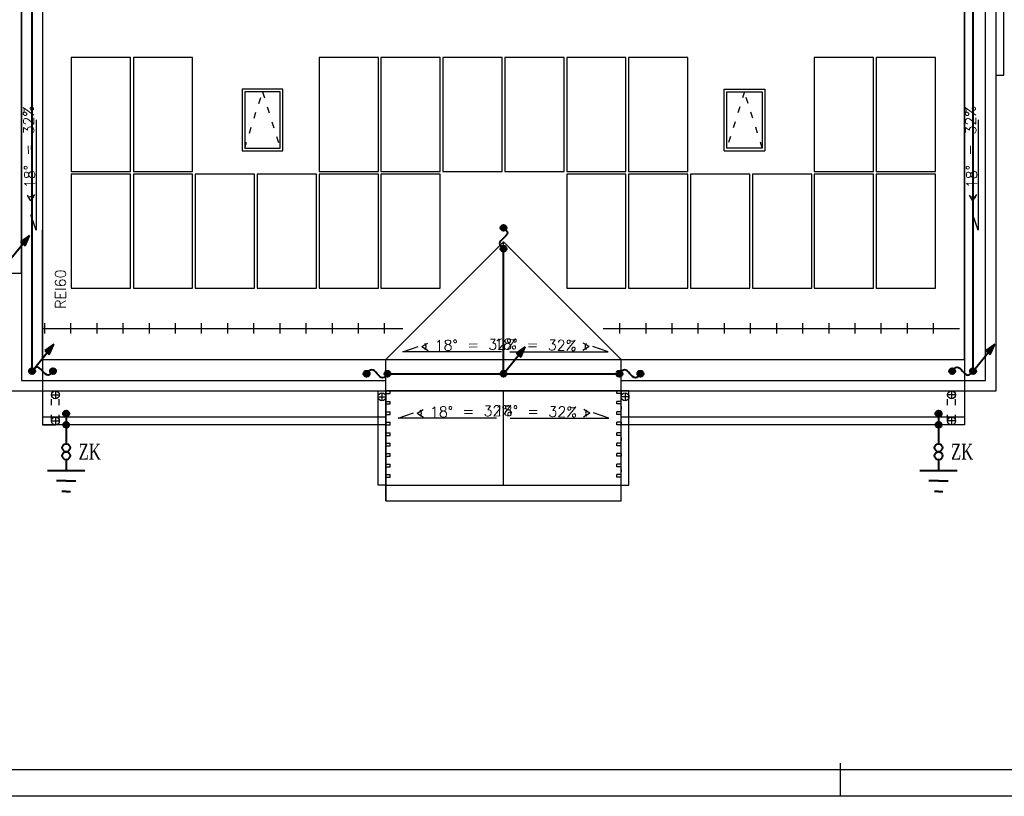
# Model space of a CAD drawing. Header units: inches. Extents: x 6268 to 12323, y 5221 to 42059.
# Tile 43 of 98: x 8698 to 10582, y 8311 to 9796. Entities that reach past the tile are written whole.
import ezdxf

# ---------------------------------------------------------------- set-up
doc = ezdxf.new("R2010")
doc.units = ezdxf.units.IN
doc.header["$MEASUREMENT"] = 0
doc.linetypes.add('ACAD_ISO03W100', pattern=[30, 12, -18])
doc.layers.add('2DE_PLS_ODGROM', color=170, linetype='Continuous', lineweight=40)
doc.layers.add('CP_LINENORM', color=253, linetype='Continuous')
doc.styles.add('Romans', font='romans.shx', dxfattribs={"width": 0.7})
doc.styles.get("Standard").update_dxf_attribs({"font": 'txt.shx'})

msp = doc.modelspace()

# ---------------------------------------------------------------- hatches: boundary and pattern name
at = {"layer": '2DE_PLS_ODGROM'}
h = msp.add_hatch(color=256, dxfattribs=at)
h.paths.add_polyline_path([(9623.77, 9397.659), (9623.77, 9391.946, 0.41421356), (9629.483, 9397.659)])
h.paths.add_polyline_path([(9618.056, 9397.659, 0.41421356), (9623.77, 9391.946), (9623.77, 9397.659), (9623.77, 9403.372, 0.41421356)])
h.paths.add_polyline_path([(9623.77, 9403.372), (9623.77, 9397.659), (9629.483, 9397.659, 0.41421356)])
for points in [[(8700.164, 9371.005), (8708.89, 9363.374), (8717.46, 9382.998)], [(8746.273, 9162.921), (8754.999, 9155.289), (8763.569, 9174.914)], [(10546.025, 9162.921), (10554.751, 9155.289), (10563.321, 9174.914)], [(9647.913, 9157.921), (9656.639, 9150.289), (9665.209, 9169.914)]]:
    msp.add_hatch(color=256, dxfattribs=at).paths.add_polyline_path(points)
h = msp.add_hatch(color=256, dxfattribs=at)
h.paths.add_polyline_path([(9623.77, 9357.622), (9629.483, 9357.622, 0.41421356), (9623.77, 9363.335)])
h.paths.add_polyline_path([(9623.77, 9351.908, 0.41421356), (9629.483, 9357.622), (9623.77, 9357.622), (9618.056, 9357.622, 0.41421356)])
h.paths.add_polyline_path([(9618.056, 9357.622), (9623.77, 9357.622), (9623.77, 9363.335, 0.41421356)])
h = msp.add_hatch(color=256, dxfattribs=at)
h.paths.add_polyline_path([(8722.13, 9123.622), (8716.417, 9123.622, 0.41421356), (8722.13, 9117.908)])
h.paths.add_polyline_path([(8722.13, 9129.335, 0.41421356), (8716.417, 9123.622), (8722.13, 9123.622), (8727.843, 9123.622, 0.41421356)])
h.paths.add_polyline_path([(8727.843, 9123.622), (8722.13, 9123.622), (8722.13, 9117.908, 0.41421356)])
h = msp.add_hatch(color=256, dxfattribs=at)
h.paths.add_polyline_path([(8722.13, 9123.622), (8722.13, 9117.908, 0.41421356), (8727.843, 9123.622)])
h.paths.add_polyline_path([(8716.417, 9123.622, 0.41421356), (8722.13, 9117.908), (8722.13, 9123.622), (8722.13, 9129.335, 0.41421356)])
h.paths.add_polyline_path([(8722.13, 9129.335), (8722.13, 9123.622), (8727.843, 9123.622, 0.41421356)])
h = msp.add_hatch(color=256, dxfattribs=at)
h.paths.add_polyline_path([(8762.168, 9123.622), (8756.455, 9123.622, 0.41421356), (8762.168, 9117.908)])
h.paths.add_polyline_path([(8762.168, 9129.335, 0.41421356), (8756.455, 9123.622), (8762.168, 9123.622), (8767.881, 9123.622, 0.41421356)])
h.paths.add_polyline_path([(8767.881, 9123.622), (8762.168, 9123.622), (8762.168, 9117.908, 0.41421356)])
h = msp.add_hatch(color=256, dxfattribs=at)
h.paths.add_polyline_path([(9361.982, 9118.622), (9356.269, 9118.622, 0.41421356), (9361.982, 9112.908)])
h.paths.add_polyline_path([(9361.982, 9124.335, 0.41421356), (9356.269, 9118.622), (9361.982, 9118.622), (9367.695, 9118.622, 0.41421356)])
h.paths.add_polyline_path([(9367.695, 9118.622), (9361.982, 9118.622), (9361.982, 9112.908, 0.41421356)])
h = msp.add_hatch(color=256, dxfattribs=at)
h.paths.add_polyline_path([(9361.982, 9118.622), (9361.982, 9112.908, 0.41421356), (9367.695, 9118.622)])
h.paths.add_polyline_path([(9356.269, 9118.622, 0.41421356), (9361.982, 9112.908), (9361.982, 9118.622), (9361.982, 9124.335, 0.41421356)])
h.paths.add_polyline_path([(9361.982, 9124.335), (9361.982, 9118.622), (9367.695, 9118.622, 0.41421356)])
h = msp.add_hatch(color=256, dxfattribs=at)
h.paths.add_polyline_path([(9402.02, 9118.622), (9396.306, 9118.622, 0.41421356), (9402.02, 9112.908)])
h.paths.add_polyline_path([(9402.02, 9124.335, 0.41421356), (9396.306, 9118.622), (9402.02, 9118.622), (9407.733, 9118.622, 0.41421356)])
h.paths.add_polyline_path([(9407.733, 9118.622), (9402.02, 9118.622), (9402.02, 9112.908, 0.41421356)])
h = msp.add_hatch(color=256, dxfattribs=at)
h.paths.add_polyline_path([(9623.77, 9118.622), (9623.77, 9112.908, 0.41421356), (9629.483, 9118.622)])
h.paths.add_polyline_path([(9618.056, 9118.622, 0.41421356), (9623.77, 9112.908), (9623.77, 9118.622), (9623.77, 9124.335, 0.41421356)])
h.paths.add_polyline_path([(9623.77, 9124.335), (9623.77, 9118.622), (9629.483, 9118.622, 0.41421356)])
h = msp.add_hatch(color=256, dxfattribs=at)
h.paths.add_polyline_path([(9845.52, 9118.622), (9839.806, 9118.622, 0.41421356), (9845.52, 9112.908)])
h.paths.add_polyline_path([(9845.52, 9124.335, 0.41421356), (9839.806, 9118.622), (9845.52, 9118.622), (9851.233, 9118.622, 0.41421356)])
h.paths.add_polyline_path([(9851.233, 9118.622), (9845.52, 9118.622), (9845.52, 9112.908, 0.41421356)])
h = msp.add_hatch(color=256, dxfattribs=at)
h.paths.add_polyline_path([(9845.52, 9118.622), (9845.52, 9112.908, 0.41421356), (9851.233, 9118.622)])
h.paths.add_polyline_path([(9839.806, 9118.622, 0.41421356), (9845.52, 9112.908), (9845.52, 9118.622), (9845.52, 9124.335, 0.41421356)])
h.paths.add_polyline_path([(9845.52, 9124.335), (9845.52, 9118.622), (9851.233, 9118.622, 0.41421356)])
h = msp.add_hatch(color=256, dxfattribs=at)
h.paths.add_polyline_path([(9885.557, 9118.622), (9879.844, 9118.622, 0.41421356), (9885.557, 9112.908)])
h.paths.add_polyline_path([(9885.557, 9124.335, 0.41421356), (9879.844, 9118.622), (9885.557, 9118.622), (9891.27, 9118.622, 0.41421356)])
h.paths.add_polyline_path([(9891.27, 9118.622), (9885.557, 9118.622), (9885.557, 9112.908, 0.41421356)])
h = msp.add_hatch(color=256, dxfattribs=at)
h.paths.add_polyline_path([(10481.845, 9123.622), (10487.558, 9123.622, 0.41421356), (10481.845, 9129.335)])
h.paths.add_polyline_path([(10481.845, 9117.908, 0.41421356), (10487.558, 9123.622), (10481.845, 9123.622), (10476.132, 9123.622, 0.41421356)])
h.paths.add_polyline_path([(10476.132, 9123.622), (10481.845, 9123.622), (10481.845, 9129.335, 0.41421356)])
h = msp.add_hatch(color=256, dxfattribs=at)
h.paths.add_polyline_path([(10521.882, 9123.622), (10516.169, 9123.622, 0.41421356), (10521.882, 9117.908)])
h.paths.add_polyline_path([(10521.882, 9129.335, 0.41421356), (10516.169, 9123.622), (10521.882, 9123.622), (10527.595, 9123.622, 0.41421356)])
h.paths.add_polyline_path([(10527.595, 9123.622), (10521.882, 9123.622), (10521.882, 9117.908, 0.41421356)])
h = msp.add_hatch(color=256, dxfattribs=at)
h.paths.add_polyline_path([(10521.882, 9123.622), (10521.882, 9117.908, 0.41421356), (10527.595, 9123.622)])
h.paths.add_polyline_path([(10516.169, 9123.622, 0.41421356), (10521.882, 9117.908), (10521.882, 9123.622), (10521.882, 9129.335, 0.41421356)])
h.paths.add_polyline_path([(10521.882, 9129.335), (10521.882, 9123.622), (10527.595, 9123.622, 0.41421356)])
h = msp.add_hatch(color=256, dxfattribs=at)
h.paths.add_polyline_path([(8787.38, 9042.529), (8787.38, 9036.816, 0.41421356), (8793.093, 9042.529)])
h.paths.add_polyline_path([(8781.667, 9042.529, 0.41421356), (8787.38, 9036.816), (8787.38, 9042.529), (8787.38, 9048.242, 0.41421356)])
h.paths.add_polyline_path([(8787.38, 9048.242), (8787.38, 9042.529), (8793.093, 9042.529, 0.41421356)])
h = msp.add_hatch(color=256, dxfattribs=at)
h.paths.add_polyline_path([(8787.38, 9042.072), (8787.38, 9036.359, 0.41421356), (8793.093, 9042.072)])
h.paths.add_polyline_path([(8781.667, 9042.072, 0.41421356), (8787.38, 9036.359), (8787.38, 9042.072), (8787.38, 9047.785, 0.41421356)])
h.paths.add_polyline_path([(8787.38, 9047.785), (8787.38, 9042.072), (8793.093, 9042.072, 0.41421356)])
h = msp.add_hatch(color=256, dxfattribs=at)
h.paths.add_polyline_path([(8787.38, 9042.072), (8787.38, 9036.359, 0.41421356), (8793.093, 9042.072)])
h.paths.add_polyline_path([(8781.667, 9042.072, 0.41421356), (8787.38, 9036.359), (8787.38, 9042.072), (8787.38, 9047.785, 0.41421356)])
h.paths.add_polyline_path([(8787.38, 9047.785), (8787.38, 9042.072), (8793.093, 9042.072, 0.41421356)])
h = msp.add_hatch(color=256, dxfattribs=at)
h.paths.add_polyline_path([(10455.88, 9042.529), (10455.88, 9036.816, 0.41421356), (10461.593, 9042.529)])
h.paths.add_polyline_path([(10450.167, 9042.529, 0.41421356), (10455.88, 9036.816), (10455.88, 9042.529), (10455.88, 9048.242, 0.41421356)])
h.paths.add_polyline_path([(10455.88, 9048.242), (10455.88, 9042.529), (10461.593, 9042.529, 0.41421356)])
h = msp.add_hatch(color=256, dxfattribs=at)
h.paths.add_polyline_path([(10455.88, 9042.072), (10455.88, 9036.359, 0.41421356), (10461.593, 9042.072)])
h.paths.add_polyline_path([(10450.167, 9042.072, 0.41421356), (10455.88, 9036.359), (10455.88, 9042.072), (10455.88, 9047.785, 0.41421356)])
h.paths.add_polyline_path([(10455.88, 9047.785), (10455.88, 9042.072), (10461.593, 9042.072, 0.41421356)])
h = msp.add_hatch(color=256, dxfattribs=at)
h.paths.add_polyline_path([(10455.88, 9042.072), (10455.88, 9036.359, 0.41421356), (10461.593, 9042.072)])
h.paths.add_polyline_path([(10450.167, 9042.072, 0.41421356), (10455.88, 9036.359), (10455.88, 9042.072), (10455.88, 9047.785, 0.41421356)])
h.paths.add_polyline_path([(10455.88, 9047.785), (10455.88, 9042.072), (10461.593, 9042.072, 0.41421356)])
h = msp.add_hatch(color=256, dxfattribs=at)
h.paths.add_polyline_path([(8787.382, 9020.812), (8787.382, 9015.099, 0.41421356), (8793.095, 9020.812)])
h.paths.add_polyline_path([(8781.669, 9020.812, 0.41421356), (8787.382, 9015.099), (8787.382, 9020.812), (8787.382, 9026.525, 0.41421356)])
h.paths.add_polyline_path([(8787.382, 9026.525), (8787.382, 9020.812), (8793.095, 9020.812, 0.41421356)])
h = msp.add_hatch(color=256, dxfattribs=at)
h.paths.add_polyline_path([(8787.382, 9020.812), (8787.382, 9015.099, 0.41421356), (8793.095, 9020.812)])
h.paths.add_polyline_path([(8781.669, 9020.812, 0.41421356), (8787.382, 9015.099), (8787.382, 9020.812), (8787.382, 9026.525, 0.41421356)])
h.paths.add_polyline_path([(8787.382, 9026.525), (8787.382, 9020.812), (8793.095, 9020.812, 0.41421356)])
h = msp.add_hatch(color=256, dxfattribs=at)
h.paths.add_polyline_path([(10455.882, 9020.812), (10455.882, 9015.099, 0.41421356), (10461.595, 9020.812)])
h.paths.add_polyline_path([(10450.169, 9020.812, 0.41421356), (10455.882, 9015.099), (10455.882, 9020.812), (10455.882, 9026.525, 0.41421356)])
h.paths.add_polyline_path([(10455.882, 9026.525), (10455.882, 9020.812), (10461.595, 9020.812, 0.41421356)])
h = msp.add_hatch(color=256, dxfattribs=at)
h.paths.add_polyline_path([(10455.882, 9020.812), (10455.882, 9015.099, 0.41421356), (10461.595, 9020.812)])
h.paths.add_polyline_path([(10450.169, 9020.812, 0.41421356), (10455.882, 9015.099), (10455.882, 9020.812), (10455.882, 9026.525, 0.41421356)])
h.paths.add_polyline_path([(10455.882, 9026.525), (10455.882, 9020.812), (10461.595, 9020.812, 0.41421356)])

# ---------------------------------------------------------------- linework, layer by layer
for p, q in [((8741.77, 10710.812), (8741.77, 9020.812)), ((8701.77, 9310.812), (8701.77, 10645.812)), ((8741.77, 10067.812), (8741.77, 9393.812)), ((8701.77, 9915.812), (8701.77, 9693.812)), ((10505.77, 9739.812), (10505.77, 9910.812)), ((10545.77, 9105.812), (10545.77, 9910.812)), ((10565.77, 9085.812), (10565.77, 9915.715)), ((10565.77, 9085.812), (10565.77, 9915.715)), ((10580.77, 9689.812), (10580.77, 9910.812)), ((10505.77, 9860.618), (10505.77, 9085.812)), ((10505.77, 9145.812), (10505.77, 9739.812)), ((10505.77, 9145.812), (10505.77, 9739.812)), ((8701.77, 9693.812), (8701.77, 9105.812)), ((10565.77, 9689.812), (10580.77, 9689.812)), ((9201.77, 9662.812), (9123.77, 9662.812)), ((9123.77, 9662.812), (9123.77, 9544.812)), ((9201.77, 9544.812), (9201.77, 9662.812)), ((10045.77, 9662.812), (10123.77, 9662.812)), ((10045.77, 9544.812), (10045.77, 9662.812)), ((10123.77, 9662.812), (10123.77, 9544.812)), ((9128.77, 9657.812), (9128.77, 9549.812)), ((9196.77, 9657.812), (9128.77, 9657.812)), ((9196.77, 9549.812), (9196.77, 9657.812)), ((10050.77, 9657.812), (10118.77, 9657.812)), ((10050.77, 9549.812), (10050.77, 9657.812)), ((10118.77, 9657.812), (10118.77, 9549.812)), ((8729.786, 9604.199), (8729.786, 9393.221)), ((10531.534, 9604.199), (10531.534, 9393.221)), ((9128.77, 9549.812), (9196.77, 9549.812)), ((10118.77, 9549.812), (10050.77, 9549.812)), ((9123.77, 9544.812), (9201.77, 9544.812)), ((10045.77, 9544.812), (10123.77, 9544.812)), ((10045.77, 9544.812), (10123.77, 9544.812)), ((8719.886, 9448.996), (8713.241, 9460.309)), ((8719.886, 9448.996), (8727.376, 9461.066)), ((10521.635, 9448.996), (10514.989, 9460.309)), ((10521.635, 9448.996), (10529.124, 9461.066)), ((8729.786, 9393.221), (8719.533, 9422.242)), ((10531.534, 9393.221), (10521.281, 9422.242)), ((8741.77, 9393.812), (8741.77, 9145.812)), ((8741.77, 9145.812), (8741.77, 9393.812)), ((9623.77, 9370.812), (9398.77, 9145.812)), ((9623.77, 9145.812), (9623.77, 9370.812)), ((9623.77, 9370.812), (9848.77, 9145.812)), ((9623.77, 9370.812), (9848.77, 9145.812)), ((8681.77, 9310.812), (8701.77, 9310.812)), ((8696.77, 9310.812), (8701.77, 9310.812)), ((8745.784, 9215.424), (8745.784, 9195.424)), ((8795.784, 9215.424), (8795.784, 9195.424)), ((8845.784, 9215.424), (8845.784, 9195.424)), ((8895.784, 9215.424), (8895.784, 9195.424)), ((8945.784, 9215.424), (8945.784, 9195.424)), ((8995.784, 9215.424), (8995.784, 9195.424)), ((9045.784, 9215.424), (9045.784, 9195.424)), ((9095.784, 9215.424), (9095.784, 9195.424)), ((9145.784, 9215.424), (9145.784, 9195.424)), ((9195.784, 9215.424), (9195.784, 9195.424)), ((9245.784, 9215.424), (9245.784, 9195.424)), ((9295.784, 9215.424), (9295.784, 9195.424)), ((9345.784, 9215.424), (9345.784, 9195.424)), ((9395.784, 9215.424), (9395.784, 9195.424)), ((9845.784, 9215.424), (9845.784, 9195.424)), ((9895.784, 9215.424), (9895.784, 9195.424)), ((9945.784, 9215.424), (9945.784, 9195.424)), ((9995.784, 9215.424), (9995.784, 9195.424)), ((10045.784, 9215.424), (10045.784, 9195.424)), ((10095.784, 9215.424), (10095.784, 9195.424)), ((10145.784, 9215.424), (10145.784, 9195.424)), ((10195.784, 9215.424), (10195.784, 9195.424)), ((10245.784, 9215.424), (10245.784, 9195.424)), ((10295.784, 9215.424), (10295.784, 9195.424)), ((10345.784, 9215.424), (10345.784, 9195.424)), ((10395.784, 9215.424), (10395.784, 9195.424)), ((10445.784, 9215.424), (10445.784, 9195.424)), ((8741.77, 9205.424), (9431.458, 9205.424)), ((9814.607, 9205.424), (10495.784, 9205.424)), ((9467.64, 9170.604), (9478.954, 9177.249)), ((9787.772, 9170.635), (9776.458, 9177.28)), ((9823.901, 9160.735), (9794.88, 9170.988)), ((9431.512, 9160.704), (9460.532, 9170.958)), ((9619.683, 9160.704), (9431.512, 9160.704)), ((9467.64, 9170.604), (9479.711, 9163.115)), ((9635.73, 9160.735), (9823.901, 9160.735)), ((9787.772, 9170.635), (9775.702, 9163.145)), ((8741.77, 9145.812), (10505.77, 9145.812)), ((9398.77, 8875.812), (9398.77, 9145.812)), ((9398.77, 9145.812), (9848.77, 9145.812)), ((9848.77, 8875.812), (9848.77, 9145.812)), ((8701.77, 9105.812), (8741.77, 9105.812)), ((8741.77, 9105.812), (9398.77, 9105.812)), ((9848.77, 9105.812), (10545.77, 9105.812)), ((8681.77, 9085.812), (10565.77, 9085.812)), ((8681.77, 9085.812), (10565.77, 9085.812)), ((8681.77, 9085.812), (8741.77, 9085.812)), ((8759.27, 9078.312), (8774.27, 9078.312)), ((8767.13, 9085.812), (8767.13, 9070.812)), ((9383.77, 8905.812), (9383.77, 9085.812)), ((9383.77, 9085.812), (9398.77, 9085.812)), ((9391.27, 9081.975), (9391.27, 9066.975)), ((9398.77, 9085.812), (9398.77, 8875.812)), ((9398.77, 9085.812), (9406.77, 9085.812)), ((9848.77, 9085.812), (9398.77, 9085.812)), ((9398.77, 9080.812), (9406.77, 9080.812)), ((9406.77, 9080.812), (9406.77, 9085.812)), ((9623.77, 8905.812), (9623.77, 9085.812)), ((9840.77, 9080.812), (9840.77, 9085.812)), ((9840.77, 9085.812), (9848.77, 9085.812)), ((9848.77, 9080.812), (9840.77, 9080.812)), ((9848.77, 8875.812), (9848.77, 9085.812)), ((9848.77, 9085.812), (9848.77, 9080.812)), ((9863.77, 9085.812), (9848.77, 9085.812)), ((9856.27, 9081.975), (9856.27, 9066.975)), ((9863.77, 8905.812), (9863.77, 9085.812)), ((10488.27, 9078.312), (10473.27, 9078.312)), ((10480.77, 9085.812), (10480.77, 9070.812)), ((10505.77, 9085.812), (10505.77, 9020.812)), ((10505.77, 9085.812), (10565.77, 9085.812)), ((9383.77, 9074.475), (9398.77, 9074.475)), ((9398.77, 9065.812), (9406.77, 9065.812)), ((9398.77, 9060.812), (9406.77, 9060.812)), ((9406.77, 9060.812), (9406.77, 9065.812)), ((9848.77, 9065.812), (9840.77, 9065.812)), ((9840.77, 9060.812), (9840.77, 9065.812)), ((9848.77, 9060.812), (9840.77, 9060.812)), ((9863.77, 9074.475), (9848.77, 9074.475)), ((9398.77, 9045.812), (9406.77, 9045.812)), ((9398.77, 9040.812), (9406.77, 9040.812)), ((9406.77, 9040.812), (9406.77, 9045.812)), ((9422.516, 9033.483), (9451.537, 9043.737)), ((9458.645, 9043.383), (9469.959, 9050.029)), ((9458.645, 9043.383), (9470.715, 9035.894)), ((9788.894, 9043.383), (9776.824, 9035.894)), ((9788.894, 9043.383), (9777.581, 9050.029)), ((9825.023, 9033.483), (9796.002, 9043.737)), ((9848.77, 9045.812), (9840.77, 9045.812)), ((9840.77, 9040.812), (9840.77, 9045.812)), ((9848.77, 9040.812), (9840.77, 9040.812)), ((9848.77, 9055.812), (9848.77, 9050.812)), ((9398.77, 9035.812), (8741.77, 9035.812)), ((9398.77, 9020.812), (8741.77, 9020.812)), ((8741.77, 9020.812), (8766.77, 9020.812)), ((8759.27, 9028.312), (8774.27, 9028.312)), ((8766.77, 9035.812), (8766.77, 9020.812)), ((9398.77, 9025.812), (9406.77, 9025.812)), ((9398.77, 9020.812), (9406.77, 9020.812)), ((9406.77, 9020.812), (9406.77, 9025.812)), ((9610.687, 9033.483), (9422.516, 9033.483)), ((9636.852, 9033.483), (9825.023, 9033.483)), ((9848.77, 9025.812), (9840.77, 9025.812)), ((9840.77, 9020.812), (9840.77, 9025.812)), ((9848.77, 9020.812), (9840.77, 9020.812)), ((10505.77, 9035.812), (9848.77, 9035.812)), ((9848.77, 9025.812), (9848.77, 9020.812)), ((10505.77, 9020.812), (9848.77, 9020.812)), ((10488.27, 9028.312), (10473.27, 9028.312)), ((10480.77, 9035.812), (10480.77, 9020.812)), ((9398.77, 9005.812), (9406.77, 9005.812)), ((9406.77, 9000.812), (9406.77, 9005.812)), ((9848.77, 9005.812), (9840.77, 9005.812)), ((9840.77, 9000.812), (9840.77, 9005.812)), ((9398.77, 9000.812), (9406.77, 9000.812)), ((9398.77, 8985.812), (9406.77, 8985.812)), ((9406.77, 8980.812), (9406.77, 8985.812)), ((9848.77, 9000.812), (9840.77, 9000.812)), ((9848.77, 8985.812), (9840.77, 8985.812)), ((9840.77, 8980.812), (9840.77, 8985.812)), ((9848.77, 8995.812), (9848.77, 8990.812)), ((9398.77, 8980.812), (9406.77, 8980.812)), ((9398.77, 8965.812), (9406.77, 8965.812)), ((9406.77, 8960.812), (9406.77, 8965.812)), ((9848.77, 8980.812), (9840.77, 8980.812)), ((9848.77, 8965.812), (9840.77, 8965.812)), ((9840.77, 8960.812), (9840.77, 8965.812)), ((9848.77, 8965.812), (9848.77, 8960.812)), ((9398.77, 8960.812), (9406.77, 8960.812)), ((9398.77, 8945.812), (9406.77, 8945.812)), ((9406.77, 8940.812), (9406.77, 8945.812)), ((9848.77, 8960.812), (9840.77, 8960.812)), ((9848.77, 8945.812), (9840.77, 8945.812)), ((9840.77, 8940.812), (9840.77, 8945.812)), ((9398.77, 8940.812), (9406.77, 8940.812)), ((9848.77, 8940.812), (9840.77, 8940.812)), ((9848.77, 8935.812), (9848.77, 8930.812)), ((9398.77, 8925.812), (9406.77, 8925.812)), ((9398.77, 8920.812), (9406.77, 8920.812)), ((9406.77, 8920.812), (9406.77, 8925.812)), ((9848.77, 8925.812), (9840.77, 8925.812)), ((9840.77, 8920.812), (9840.77, 8925.812)), ((9848.77, 8920.812), (9840.77, 8920.812)), ((9398.77, 8905.812), (9383.77, 8905.812)), ((9398.77, 8905.812), (9488.77, 8905.812)), ((9398.77, 8905.812), (9848.77, 8905.812)), ((9758.77, 8905.812), (9848.77, 8905.812)), ((9848.77, 8905.812), (9863.77, 8905.812)), ((9398.77, 8875.812), (9488.77, 8875.812)), ((9398.77, 8875.812), (9488.77, 8875.812)), ((9398.77, 8875.812), (9848.77, 8875.812)), ((9398.77, 8875.812), (9848.77, 8875.812)), ((9758.77, 8875.812), (9848.77, 8875.812))]:
    msp.add_line(p, q)
at = {"linetype": 'ACAD_ISO03W100'}
for p, q in [((9128.77, 9549.812), (9162.77, 9657.812)), ((9162.77, 9657.812), (9196.77, 9549.812)), ((10084.77, 9657.812), (10050.77, 9549.812)), ((10118.77, 9549.812), (10084.77, 9657.812)), ((8759.27, 9028.312), (8759.27, 9078.312)), ((8774.27, 9028.312), (8774.27, 9078.312)), ((10473.27, 9028.312), (10473.27, 9078.312)), ((10488.27, 9028.312), (10488.27, 9078.312)), ((9488.77, 8905.812), (9758.77, 8905.812)), ((9488.77, 8875.812), (9758.77, 8875.812))]:
    msp.add_line(p, q, dxfattribs=at)
at = {"linetype": 'Continuous'}
for p, q in [((6468.073, 8361.604), (12118.073, 8361.604)), ((10268.073, 8310.604), (10268.073, 8373.726))]:
    msp.add_line(p, q, dxfattribs=at)
for centre in [(8766.77, 9078.312), (9391.27, 9074.475), (9856.27, 9074.475), (10480.77, 9078.312), (8766.77, 9028.312), (10480.77, 9028.312)]:
    msp.add_circle(centre, 7.5)
for centre, start, end in [((8719.886, 9448.996), 44.999995, 135.000005), ((10521.635, 9448.996), 44.999995, 135.000005), ((9467.64, 9170.604), 315, 45), ((9787.772, 9170.635), 134.999986, 225.000014), ((9458.645, 9043.383), 315, 45), ((9788.894, 9043.383), 134.99999, 225.00001)]:
    msp.add_arc(centre, 8.05, start, end)
at = {"layer": '2DE_PLS_ODGROM'}
for p, q in [((8722.13, 9123.622), (8722.13, 10601.843)), ((10521.882, 9123.622), (10521.882, 10601.843)), ((8717.46, 9382.998), (8700.164, 9371.005)), ((8708.89, 9363.374), (8717.46, 9382.998)), ((8676.021, 9331.706), (8704.834, 9367.381)), ((8700.164, 9371.005), (8708.89, 9363.374)), ((9623.77, 9118.622), (9623.77, 9357.622)), ((8763.569, 9174.914), (8746.273, 9162.921)), ((8754.999, 9155.289), (8763.569, 9174.914)), ((10563.321, 9174.914), (10546.025, 9162.921)), ((10554.751, 9155.289), (10563.321, 9174.914)), ((8722.13, 9123.622), (8750.943, 9159.296)), ((8746.273, 9162.921), (8754.999, 9155.289)), ((9623.77, 9118.622), (9652.582, 9154.296)), ((9665.209, 9169.914), (9647.913, 9157.921)), ((9647.913, 9157.921), (9656.639, 9150.289)), ((9656.639, 9150.289), (9665.209, 9169.914)), ((10521.882, 9123.622), (10550.695, 9159.296)), ((10546.025, 9162.921), (10554.751, 9155.289)), ((9402.02, 9118.622), (9845.52, 9118.622)), ((8787.38, 9042.072), (8787.385, 8984.641)), ((10455.88, 9042.072), (10455.885, 8984.641)), ((8787.389, 8954.305), (8787.38, 8933.833)), ((10455.889, 8954.305), (10455.88, 8933.833)), ((8751.773, 8933.833), (8822.987, 8933.833)), ((10420.273, 8933.833), (10491.487, 8933.833)), ((8787.38, 8913.583), (8768.806, 8913.583)), ((8787.38, 8913.583), (8805.955, 8913.583)), ((10455.88, 8913.583), (10437.306, 8913.583)), ((10455.88, 8913.583), (10474.455, 8913.583)), ((8787.38, 8893.334), (8779.292, 8893.334)), ((8787.38, 8893.334), (8795.468, 8893.334)), ((10455.88, 8893.334), (10447.792, 8893.334)), ((10455.88, 8893.334), (10463.968, 8893.334))]:
    msp.add_line(p, q, dxfattribs=at)
at = {"layer": '2DE_PLS_ODGROM', "lineweight": 30}
for points in [[(8796.902, 9505.101), (8910.302, 9505.101), (8910.302, 9723.101), (8796.902, 9723.101)], [(8915.87, 9505.101), (9029.27, 9505.101), (9029.27, 9723.101), (8915.87, 9723.101)], [(9271.07, 9505.101), (9384.47, 9505.101), (9384.47, 9723.101), (9271.07, 9723.101)], [(9389.47, 9505.101), (9502.87, 9505.101), (9502.87, 9723.101), (9389.47, 9723.101)], [(9507.87, 9505.101), (9621.27, 9505.101), (9621.27, 9723.101), (9507.87, 9723.101)], [(9626.27, 9505.101), (9739.67, 9505.101), (9739.67, 9723.101), (9626.27, 9723.101)], [(9744.67, 9505.101), (9858.07, 9505.101), (9858.07, 9723.101), (9744.67, 9723.101)], [(9863.07, 9505.101), (9976.47, 9505.101), (9976.47, 9723.101), (9863.07, 9723.101)], [(10218.27, 9505.101), (10331.67, 9505.101), (10331.67, 9723.101), (10218.27, 9723.101)], [(10336.67, 9505.101), (10450.07, 9505.101), (10450.07, 9723.101), (10336.67, 9723.101)], [(8796.902, 9282.101), (8910.302, 9282.101), (8910.302, 9500.101), (8796.902, 9500.101)], [(8915.87, 9282.101), (9029.27, 9282.101), (9029.27, 9500.101), (8915.87, 9500.101)], [(9034.27, 9282.101), (9147.67, 9282.101), (9147.67, 9500.101), (9034.27, 9500.101)], [(9152.67, 9282.101), (9266.07, 9282.101), (9266.07, 9500.101), (9152.67, 9500.101)], [(9271.07, 9282.101), (9384.47, 9282.101), (9384.47, 9500.101), (9271.07, 9500.101)], [(9389.47, 9282.101), (9502.87, 9282.101), (9502.87, 9500.101), (9389.47, 9500.101)], [(9744.67, 9282.101), (9858.07, 9282.101), (9858.07, 9500.101), (9744.67, 9500.101)], [(9863.07, 9282.101), (9976.47, 9282.101), (9976.47, 9500.101), (9863.07, 9500.101)], [(9981.47, 9282.101), (10094.87, 9282.101), (10094.87, 9500.101), (9981.47, 9500.101)], [(10099.87, 9282.101), (10213.27, 9282.101), (10213.27, 9500.101), (10099.87, 9500.101)], [(10218.27, 9282.101), (10331.67, 9282.101), (10331.67, 9500.101), (10218.27, 9500.101)], [(10336.67, 9282.101), (10450.07, 9282.101), (10450.07, 9500.101), (10336.67, 9500.101)]]:
    msp.add_lwpolyline(points, close=True, dxfattribs=at)
at = {"layer": '2DE_PLS_ODGROM'}
for centre, radius in [((9623.77, 9397.659), 5.713), ((9623.77, 9397.659), 5.713), ((9623.77, 9397.659), 5.713), ((9623.77, 9397.659), 5.713), ((9623.77, 9397.659), 5.713), ((9623.77, 9397.659), 5.713), ((9623.77, 9357.622), 5.713), ((9623.77, 9357.622), 5.713), ((9623.77, 9357.622), 5.713), ((9623.77, 9357.622), 5.713), ((9623.77, 9357.622), 5.713), ((9623.77, 9357.622), 5.713), ((8722.13, 9123.622), 5.713), ((8722.13, 9123.622), 5.713), ((8722.13, 9123.622), 5.713), ((8722.13, 9123.622), 5.713), ((8722.13, 9123.622), 5.713), ((8722.13, 9123.622), 5.713), ((8722.13, 9123.622), 5.713), ((8722.13, 9123.622), 5.713), ((8722.13, 9123.622), 5.713), ((8722.13, 9123.622), 5.713), ((8722.13, 9123.622), 5.713), ((8722.13, 9123.622), 5.713), ((8762.168, 9123.622), 5.713), ((8762.168, 9123.622), 5.713), ((8762.168, 9123.622), 5.713), ((8762.168, 9123.622), 5.713), ((8762.168, 9123.622), 5.713), ((8762.168, 9123.622), 5.713), ((9361.982, 9118.622), 5.713), ((9361.982, 9118.622), 5.713), ((9361.982, 9118.622), 5.713), ((9361.982, 9118.622), 5.713), ((9361.982, 9118.622), 5.713), ((9361.982, 9118.622), 5.713), ((9361.982, 9118.622), 5.713), ((9361.982, 9118.622), 5.713), ((9361.982, 9118.622), 5.713), ((9361.982, 9118.622), 5.713), ((9361.982, 9118.622), 5.713), ((9361.982, 9118.622), 5.713), ((9402.02, 9118.622), 5.713), ((9402.02, 9118.622), 5.713), ((9402.02, 9118.622), 5.713), ((9402.02, 9118.622), 5.713), ((9402.02, 9118.622), 5.713), ((9402.02, 9118.622), 5.713), ((9623.77, 9118.622), 5.713), ((9623.77, 9118.622), 5.713), ((9623.77, 9118.622), 5.713), ((9623.77, 9118.622), 5.713), ((9623.77, 9118.622), 5.713), ((9623.77, 9118.622), 5.713), ((9845.52, 9118.622), 5.713), ((9845.52, 9118.622), 5.713), ((9845.52, 9118.622), 5.713), ((9845.52, 9118.622), 5.713), ((9845.52, 9118.622), 5.713), ((9845.52, 9118.622), 5.713), ((9845.52, 9118.622), 5.713), ((9845.52, 9118.622), 5.713), ((9845.52, 9118.622), 5.713), ((9845.52, 9118.622), 5.713), ((9845.52, 9118.622), 5.713), ((9845.52, 9118.622), 5.713), ((9885.557, 9118.622), 5.713), ((9885.557, 9118.622), 5.713), ((9885.557, 9118.622), 5.713), ((9885.557, 9118.622), 5.713), ((9885.557, 9118.622), 5.713), ((9885.557, 9118.622), 5.713), ((10481.845, 9123.622), 5.713), ((10481.845, 9123.622), 5.713), ((10481.845, 9123.622), 5.713), ((10481.845, 9123.622), 5.713), ((10481.845, 9123.622), 5.713), ((10481.845, 9123.622), 5.713), ((10521.882, 9123.622), 5.713), ((10521.882, 9123.622), 5.713), ((10521.882, 9123.622), 5.713), ((10521.882, 9123.622), 5.713), ((10521.882, 9123.622), 5.713), ((10521.882, 9123.622), 5.713), ((10521.882, 9123.622), 5.713), ((10521.882, 9123.622), 5.713), ((10521.882, 9123.622), 5.713), ((10521.882, 9123.622), 5.713), ((10521.882, 9123.622), 5.713), ((10521.882, 9123.622), 5.713), ((8787.38, 9042.529), 5.713), ((8787.38, 9042.529), 5.713), ((8787.38, 9042.529), 5.713), ((8787.38, 9042.529), 5.713), ((8787.38, 9042.529), 5.713), ((8787.38, 9042.529), 5.713), ((8787.38, 9042.072), 5.713), ((8787.38, 9042.072), 5.713), ((10455.88, 9042.529), 5.713), ((10455.88, 9042.529), 5.713), ((10455.88, 9042.529), 5.713), ((10455.88, 9042.529), 5.713), ((10455.88, 9042.529), 5.713), ((10455.88, 9042.529), 5.713), ((10455.88, 9042.072), 5.713), ((10455.88, 9042.072), 5.713), ((8787.382, 9020.812), 5.713), ((8787.382, 9020.812), 5.713), ((10455.882, 9020.812), 5.713), ((10455.882, 9020.812), 5.713), ((8787.3, 8977.057), 7.584), ((10455.8, 8977.057), 7.584), ((8787.38, 8961.889), 7.584), ((10455.88, 8961.889), 7.584)]:
    msp.add_circle(centre, radius, dxfattribs=at)
for points in [[(9623.77, 9397.659), (9631.41, 9388.164), (9623.77, 9377.64), (9616.074, 9367.622), (9623.77, 9357.622)], [(8762.168, 9123.622), (8752.673, 9115.981), (8742.149, 9123.622), (8732.13, 9131.317), (8722.13, 9123.622)], [(9402.02, 9118.622), (9392.525, 9110.981), (9382.001, 9118.622), (9371.982, 9126.317), (9361.982, 9118.622)], [(9885.557, 9118.622), (9876.062, 9110.981), (9865.538, 9118.622), (9855.52, 9126.317), (9845.52, 9118.622)], [(10481.845, 9123.622), (10491.339, 9131.262), (10501.863, 9123.622), (10511.882, 9115.926), (10521.882, 9123.622)]]:
    msp.add_spline(points, degree=3, dxfattribs=at)
at = {"layer": 'CP_LINENORM', "linetype": 'Continuous'}
msp.add_line((6268.073, 8311.604), (12168.073, 8311.604), dxfattribs=at)

# ---------------------------------------------------------------- texts
at = {"char_height": 20}
for s, width, insert, attachment_point, rotation in [('18%%D = 32%', 202.64367, (8707.976, 9473.215), 1, 91.118229), ('18%%D = 32%', 202.64367, (10509.724, 9473.215), 1, 91.118229), ('REI60', 37.21157, (8766.625, 9242.588), 1, 90), ('18%%D = 32%', 202.64367, (9491.86, 9182.514), 1, 1.118229), ('18%%D = 32%', 202.64367, (9763.553, 9182.545), 3, 358.881771), ('18%%D = 32%', 202.64367, (9482.864, 9055.293), 1, 1.118229), ('18%%D = 32%', 202.64367, (9764.675, 9055.293), 3, 358.881771)]:
    msp.add_mtext_dynamic_manual_height_columns(s, width=width, gutter_width=12.5, heights=[-20], dxfattribs=dict(at, insert=insert, attachment_point=attachment_point, rotation=rotation))
at = {"ltscale": 0.5, "char_height": 30, "width": 3212.16, "attachment_point": 1, "style": 'Romans'}
for insert in [(8811.27, 8984.59), (10479.77, 8984.59)]:
    msp.add_mtext('\\fTimes New Roman|b0|i0|c238|p0;ZK', dxfattribs=dict(at, insert=insert))

doc.saveas('drawing.dxf')
